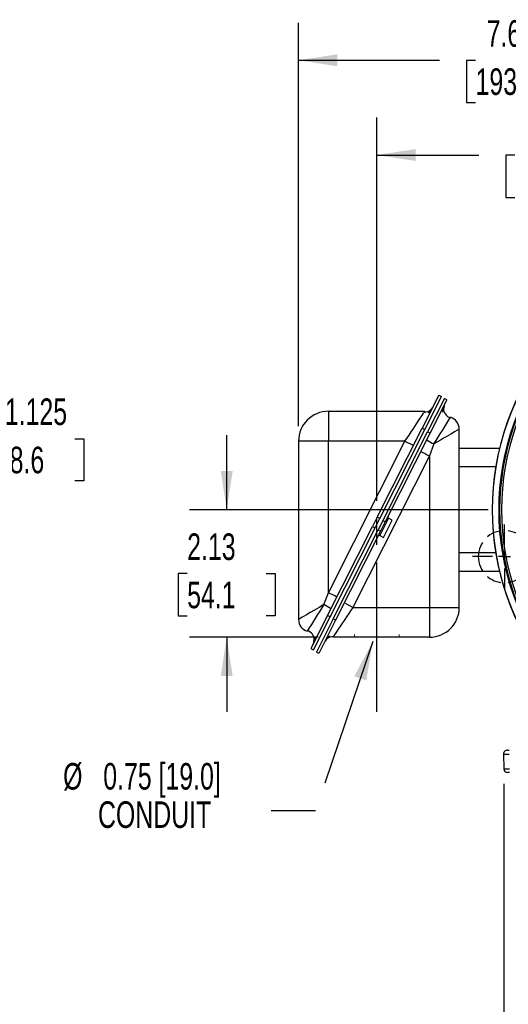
# Model space of a CAD drawing. Header units: inches. Extents: x 0 to 55, y 0 to 42.5.
# Tile 9 of 16: x 30.6 to 38.8, y 10.1 to 26.6. Entities that reach past the tile are written whole.
import ezdxf

# ---------------------------------------------------------------- set-up
doc = ezdxf.new("R2010")
doc.units = ezdxf.units.IN
doc.header["$LTSCALE"] = 5
doc.header["$MEASUREMENT"] = 0
doc.linetypes.add('CENTERX2', pattern=[0.8, 0.5, -0.1, 0.1, -0.1])
doc.linetypes.add('HIDDEN', pattern=[0.075, 0.05, -0.025])
doc.layers.add('CENTER', color=40, linetype='CENTERX2')
doc.layers.add('HIDDEN', color=102, linetype='HIDDEN')
doc.layers.add('DIMENSIONS', color=140, linetype='Continuous', lineweight=25)
doc.layers.add('TEXT', color=140, linetype='Continuous', lineweight=25)
doc.styles.add('SLDTEXTSTYLE0', font='TXT', dxfattribs={"width": 0.7})
doc.dimstyles.new('SLDDIMSTYLE3', dxfattribs={"dimtxt": 0.444444, "dimasz": 0.65, "dimexe": 0, "dimexo": 0.0625, "dimgap": 0.111111, "dimtad": 0, "dimtih": 1, "dimtoh": 1, "dimrnd": 1e-09, "dimzin": 12, "dimdsep": 46, "dimtxsty": 'SLDTEXTSTYLE0', "dimsah": 1, "dimcen": 0.09, "dimadec": 0, "dimazin": 3, "dimtfac": 1, "dimtofl": 0, "dimtmove": 0, "dimatfit": 3, "dimfxl": 0, "dimfrac": 2, "dimtolj": 1, "dimtzin": 12, "dimarcsym": 0})
doc.dimstyles.new('SLDDIMSTYLE5', dxfattribs={"dimtxt": 0.444444, "dimasz": 0.65, "dimexe": 0, "dimexo": 0.0625, "dimgap": 0.111111, "dimtad": 0, "dimtih": 1, "dimtoh": 1, "dimrnd": 1e-09, "dimzin": 12, "dimdsep": 46, "dimtxsty": 'SLDTEXTSTYLE0', "dimsah": 1, "dimcen": 0.09, "dimadec": 0, "dimazin": 3, "dimtfac": 1, "dimtmove": 0, "dimatfit": 0, "dimfxl": 0, "dimfrac": 2, "dimtolj": 1, "dimtzin": 12, "dimarcsym": 0})
doc.dimstyles.new('SLDDIMSTYLE8', dxfattribs={"dimtxt": 0.18, "dimasz": 0.65, "dimexe": 0, "dimexo": 0.0625, "dimgap": 0, "dimtad": 0, "dimtih": 1, "dimtoh": 1, "dimdec": 0, "dimrnd": 1e-09, "dimzin": 0, "dimdsep": 46, "dimtxsty": 'Standard', "dimsah": 1, "dimcen": 0.09, "dimadec": 0, "dimazin": 0, "dimtfac": 0.65, "dimtdec": 0, "dimtofl": 0, "dimtmove": 0, "dimatfit": 3, "dimfxl": 0, "dimfrac": 2, "dimtolj": 1, "dimtzin": 0, "dimarcsym": 0})
doc.dimstyles.new('SLDDIMSTYLE9', dxfattribs={"dimtxt": 0.444444, "dimasz": 0.65, "dimexe": 0, "dimexo": 0.0625, "dimgap": 0.111111, "dimtad": 0, "dimtih": 1, "dimtoh": 1, "dimdec": 3, "dimlfac": 0.5, "dimrnd": 1e-09, "dimzin": 12, "dimdsep": 46, "dimtxsty": 'SLDTEXTSTYLE0', "dimsah": 1, "dimcen": 0, "dimadec": 0, "dimazin": 3, "dimtfac": 1, "dimtdec": 3, "dimtofl": 0, "dimtmove": 0, "dimatfit": 3, "dimfxl": 0, "dimfrac": 2, "dimtolj": 1, "dimtzin": 12, "dimarcsym": 0})

# ---------------------------------------------------------------- blocks, each defined once
blk = doc.blocks.new('_D_6')
at = {"layer": 'DIMENSIONS'}
for p, q in [((34.108, 18.368), (34.108, 19.618)), ((38.48, 18.368), (33.483, 18.368)), ((33.447, 17.302), (33.298, 17.302)), ((33.298, 17.302), (33.298, 16.595)), ((34.768, 17.302), (34.918, 17.302)), ((34.918, 17.302), (34.918, 16.595)), ((33.298, 16.595), (33.447, 16.595)), ((34.918, 16.595), (34.768, 16.595)), ((35.636, 16.238), (33.483, 16.238)), ((34.108, 16.238), (34.108, 14.988))]:
    blk.add_line(p, q, dxfattribs=at)
for points in [[(34.108, 18.368), (34.208, 19.018), (34.008, 19.018)], [(34.108, 16.238), (34.008, 15.588), (34.208, 15.588)]]:
    blk.add_solid(points, dxfattribs=at)
at = {"layer": 'DIMENSIONS', "char_height": 0.4444, "attachment_point": 1, "style": 'SLDTEXTSTYLE0'}
for s, insert in [('2.13', (33.447, 17.975)), ('54.1', (33.447, 17.168))]:
    blk.add_mtext(s, dxfattribs=dict(at, insert=insert))
blk = doc.blocks.new('_D_8')
at = {"layer": 'DIMENSIONS'}
for p, q in [((38.744, 13.784), (38.744, 8.704)), ((47.104, 13.784), (47.104, 12.692)), ((47.104, 12.392), (47.104, 8.704)), ((38.744, 9.329), (41.476, 9.329)), ((42.078, 9.328), (41.929, 9.328)), ((41.929, 9.328), (41.929, 8.621)), ((43.769, 9.328), (43.918, 9.328)), ((43.918, 9.328), (43.918, 8.621)), ((47.104, 9.329), (44.371, 9.329)), ((41.929, 8.621), (42.078, 8.621)), ((43.918, 8.621), (43.769, 8.621))]:
    blk.add_line(p, q, dxfattribs=at)
for points in [[(38.744, 9.329), (39.394, 9.229), (39.394, 9.429)], [(47.104, 9.329), (46.454, 9.429), (46.454, 9.229)]]:
    blk.add_solid(points, dxfattribs=at)
at = {"layer": 'DIMENSIONS', "char_height": 0.4444, "attachment_point": 1, "style": 'SLDTEXTSTYLE0'}
for s, insert in [('8.36', (42.263, 10.001)), ('212.3', (42.078, 9.194))]:
    blk.add_mtext(s, dxfattribs=dict(at, insert=insert))
blk = doc.blocks.new('_D_11')
at = {"layer": 'DIMENSIONS'}
for p, q in [((35.31, 19.768), (35.31, 26.516)), ((42.924, 22.811), (42.924, 26.516)), ((35.31, 25.891), (37.669, 25.891)), ((38.271, 25.89), (38.122, 25.89)), ((38.122, 25.89), (38.122, 25.183)), ((39.962, 25.89), (40.111, 25.89)), ((40.111, 25.89), (40.111, 25.183)), ((42.924, 25.891), (40.564, 25.891)), ((38.122, 25.183), (38.271, 25.183)), ((40.111, 25.183), (39.962, 25.183))]:
    blk.add_line(p, q, dxfattribs=at)
for points in [[(35.31, 25.891), (35.96, 25.791), (35.96, 25.991)], [(42.924, 25.891), (42.274, 25.991), (42.274, 25.791)]]:
    blk.add_solid(points, dxfattribs=at)
at = {"layer": 'DIMENSIONS', "char_height": 0.4444, "attachment_point": 1, "style": 'SLDTEXTSTYLE0'}
for s, insert in [('7.61', (38.456, 26.562)), ('193.4', (38.271, 25.756))]:
    blk.add_mtext(s, dxfattribs=dict(at, insert=insert))
blk = doc.blocks.new('_D_12')
at = {"layer": 'DIMENSIONS'}
for p, q in [((36.619, 18.518), (36.619, 24.931)), ((42.924, 22.811), (42.924, 24.931)), ((36.619, 24.306), (38.324, 24.306)), ((38.926, 24.305), (38.777, 24.305)), ((38.777, 24.305), (38.777, 23.598)), ((40.617, 24.305), (40.766, 24.305)), ((40.766, 24.305), (40.766, 23.598)), ((42.924, 24.306), (41.219, 24.306)), ((38.777, 23.598), (38.926, 23.598)), ((40.766, 23.598), (40.617, 23.598)), ((36.619, 17.786), (36.619, 18.218))]:
    blk.add_line(p, q, dxfattribs=at)
for points in [[(36.619, 24.306), (37.269, 24.206), (37.269, 24.406)], [(42.924, 24.306), (42.274, 24.406), (42.274, 24.206)]]:
    blk.add_solid(points, dxfattribs=at)
at = {"layer": 'DIMENSIONS', "char_height": 0.4444, "attachment_point": 1, "style": 'SLDTEXTSTYLE0'}
for s, insert in [('6.31', (39.111, 24.978)), ('160.1', (38.926, 24.171))]:
    blk.add_mtext(s, dxfattribs=dict(at, insert=insert))
blk = doc.blocks.new('SW_NOTE_0_7')
at = {"layer": 'TEXT', "color": 0, "linetype": 'CENTERX2', "lineweight": 18, "attachment_point": 1, "style": 'SLDTEXTSTYLE0'}
for s, insert, char_height in [('0.75 [19.0]', (-2.809, 0.798), 0.44444), ('%%c', (-3.48, 0.798), 0.4444), ('CONDUIT', (-2.897, 0.157), 0.4444)]:
    blk.add_mtext(s, dxfattribs=dict(at, insert=insert, char_height=char_height))
blk = doc.blocks.new('SW_CENTERMARKSYMBOL_0')
at = {"layer": 'CENTER', "color": 0}
for p, q in [((0, 0.2), (0, 0.5375)), ((-0.2, 0), (-0.5375, 0)), ((0, 0), (-0.1, 0)), ((0, 0), (0, 0.1)), ((0, 0), (0, -0.1)), ((0, 0), (0.1, 0)), ((0.2, 0), (0.5375, 0)), ((0, -0.2), (0, -0.5375))]:
    blk.add_line(p, q, dxfattribs=at)
blk = doc.blocks.new('SW_CENTERMARKSYMBOL_1')
at = {"layer": 'CENTER', "color": 0}
for p, q in [((0, 0.2), (0, 4.193)), ((-0.2, 0), (-4.193, 0)), ((0, 0), (-0.1, 0)), ((0, 0), (0, 0.1)), ((0, 0), (0, -0.1)), ((0, 0), (0.1, 0)), ((0.2, 0), (4.193, 0)), ((0, -0.2), (0, -4.193))]:
    blk.add_line(p, q, dxfattribs=at)
blk = doc.blocks.new('_D_15')
at = {"layer": 'DIMENSIONS'}
for p, q in [((28.484, 19.039), (29.192, 19.56)), ((29.192, 19.56), (29.726, 19.56)), ((30.246, 19.56), (30.097, 19.56)), ((30.097, 19.56), (30.097, 18.853)), ((31.567, 19.56), (31.717, 19.56)), ((31.717, 19.56), (31.717, 18.853)), ((30.097, 18.853), (30.246, 18.853)), ((31.717, 18.853), (31.567, 18.853))]:
    blk.add_line(p, q, dxfattribs=at)
blk.add_solid([(28.484, 19.039), (29.067, 19.343), (28.948, 19.505)], dxfattribs=at)
at = {"layer": 'DIMENSIONS', "char_height": 0.4444, "attachment_point": 1, "style": 'SLDTEXTSTYLE0'}
for s, insert in [('%%c', (29.726, 20.233)), ('1.125', (30.397, 20.233)), ('28.6', (30.246, 19.426))]:
    blk.add_mtext(s, dxfattribs=dict(at, insert=insert))

msp = doc.modelspace()

# ---------------------------------------------------------------- linework, layer by layer
for p, q in [((37.657005, 20.287627), (37.377785, 19.734324)), ((37.420459, 19.712789), (37.699679, 20.266092)), ((37.657005, 20.287627), (37.699679, 20.266092)), ((37.748739, 20.230132), (37.469519, 19.67683)), ((37.791413, 20.208597), (37.512193, 19.655295)), ((37.791413, 20.208597), (37.748739, 20.230132)), ((35.809679, 20.017627), (35.809679, 19.517627)), ((35.809679, 20.017627), (37.422275, 20.017627)), ((36.626121, 18.244828), (37.377785, 19.734324)), ((36.668795, 18.223292), (37.420459, 19.712789)), ((36.717856, 18.187333), (37.469519, 19.67683)), ((37.512193, 19.655295), (36.76053, 18.165798)), ((37.377785, 19.734324), (37.420459, 19.712789)), ((37.469519, 19.67683), (37.512193, 19.655295)), ((37.998739, 16.737972), (37.998739, 19.720172)), ((35.309679, 19.517627), (35.309679, 16.535427)), ((35.809679, 19.517627), (35.309679, 19.517627)), ((35.809679, 16.982105), (37.089211, 19.517627)), ((37.089211, 19.517627), (35.809679, 19.517627)), ((35.809679, 16.982105), (35.809679, 19.517627)), ((37.089211, 19.517627), (37.214654, 19.454323)), ((37.574789, 19.472416), (37.498739, 19.273494)), ((38.671713, 19.397972), (37.998739, 19.397972)), ((37.498739, 19.273494), (36.219207, 16.737972)), ((37.498739, 19.273494), (37.498739, 16.737972)), ((38.608392, 19.087972), (37.998739, 19.087972)), ((36.626121, 18.244828), (36.547888, 18.089801)), ((36.590562, 18.068266), (36.668795, 18.223292)), ((36.668795, 18.223292), (36.626121, 18.244828)), ((36.717856, 18.187333), (36.639623, 18.032307)), ((36.815317, 18.229973), (36.667725, 17.937503)), ((36.76053, 18.165798), (36.682297, 18.010771)), ((36.76053, 18.165798), (36.717856, 18.187333)), ((36.730218, 17.905967), (36.877811, 18.198436)), ((36.877811, 18.198436), (36.815317, 18.229973)), ((35.796224, 16.600304), (36.547888, 18.089801)), ((35.838899, 16.578769), (36.590562, 18.068266)), ((35.887959, 16.54281), (36.639623, 18.032307)), ((36.682297, 18.010771), (35.930633, 16.521275)), ((36.547888, 18.089801), (36.590562, 18.068266)), ((36.639623, 18.032307), (36.682297, 18.010771)), ((36.667725, 17.937503), (36.730218, 17.905967)), ((38.608392, 17.647972), (37.998739, 17.647972)), ((38.671713, 17.337972), (37.998739, 17.337972)), ((35.733629, 16.783183), (35.809679, 16.982105)), ((36.219207, 16.737972), (36.093763, 16.801276)), ((36.219207, 16.737972), (37.498739, 16.737972)), ((37.498739, 16.737972), (37.998739, 16.737972)), ((37.498739, 16.737972), (37.498739, 16.237972)), ((35.796224, 16.600304), (35.517005, 16.047002)), ((35.559679, 16.025467), (35.838899, 16.578769)), ((35.887959, 16.54281), (35.608739, 15.989507)), ((35.930633, 16.521275), (35.651413, 15.967972)), ((35.838899, 16.578769), (35.796224, 16.600304)), ((35.930633, 16.521275), (35.887959, 16.54281)), ((37.498739, 16.237972), (35.886143, 16.237972)), ((35.517005, 16.047002), (35.559679, 16.025467)), ((35.651413, 15.967972), (35.608739, 15.989507)), ((38.802749, 14.347972), (38.83115, 14.347972)), ((38.741006, 14.283066), (38.737432, 14.283323)), ((38.737432, 14.283323), (38.743952, 14.034323)), ((38.83767, 13.972972), (38.806931, 13.972972))]:
    msp.add_line(p, q)
at = {"color": 102, "linetype": 'HIDDEN', "lineweight": 18}
for p, q in [((36.243739, 16.237972), (36.243739, 16.285772)), ((36.993739, 16.237972), (36.993739, 16.285772))]:
    msp.add_line(p, q, dxfattribs=at)
at = {"flags": 128}
for points in [[(37.722777, 20.003095), (37.736139, 20.06926), (37.746893, 20.1133)], [(37.746474, 20.111025), (37.745909, 20.109502), (37.74122, 20.07105)], [(37.089211, 19.517627), (37.129724, 19.578484), (37.158286, 19.621327), (37.194014, 19.674977), (37.224872, 19.72128), (37.283893, 19.809887), (37.333402, 19.884212), (37.372556, 19.943029), (37.40018, 19.98446), (37.414544, 20.006043)], [(37.414544, 20.006043), (37.416751, 20.009359), (37.422275, 20.017627)], [(37.549919, 20.081143), (37.523065, 20.046514), (37.479585, 19.992695)], [(37.998739, 19.720172), (37.996902, 19.719096), (37.991377, 19.715867), (37.982164, 19.710485), (37.955619, 19.694961), (37.916308, 19.671999), (37.857413, 19.637549), (37.780705, 19.592754), (37.736031, 19.566639), (37.685269, 19.536978), (37.574789, 19.472416)], [(35.733629, 16.783183), (35.654992, 16.737227), (35.579283, 16.692983), (35.504671, 16.649404), (35.443951, 16.613896), (35.40436, 16.590774), (35.371829, 16.571763), (35.346359, 16.556863), (35.330295, 16.547484), (35.318819, 16.540786), (35.309679, 16.535427)], [(36.219207, 16.737972), (36.178694, 16.677114), (36.150132, 16.634272), (36.114404, 16.580622), (36.083546, 16.534319), (36.024525, 16.445711), (35.975016, 16.371387), (35.935862, 16.31257), (35.908238, 16.271139), (35.893874, 16.249556)], [(35.585641, 16.252503), (35.572279, 16.186339), (35.561525, 16.142299)], [(35.758498, 16.174456), (35.785353, 16.209085), (35.828833, 16.262904)], [(35.893874, 16.249556), (35.891666, 16.24624), (35.886143, 16.237972)]]:
    msp.add_lwpolyline(points, dxfattribs=at)
for centre, radius, start, end in [((42.923739, 18.367972), 4.375, 140.7202083, 219.2797917), ((42.923739, 18.367972), 4.37466, 140.7252078, 180), ((42.923739, 18.367972), 4.266, 139.8656779, 220.1342994), ((42.923739, 18.367972), 4.25, 140.29836, 219.70164), ((42.923739, 18.367972), 4.219, 140.1075125, 219.8924875), ((35.809679, 19.517627), 0.5, 90, 180), ((37.428191, 20.145517), 0.137491, 264.330968, 313.3416629), ((37.896209, 20.062762), 0.160599, 178.0988102, 253.3058874), ((14.794561, 34.005179), 27.021102, 327.4639525, 328.5788496), ((37.790939, 19.720172), 0.2078, 0, 72.55209), ((37.987722, 20.316481), 0.93966, 236.0126943, 243.9311666), ((45.319598, 34.948882), 17.518094, 242.9608892, 243.4841971), ((42.923739, 18.367972), 4.37466, 180, 219.2747922), ((36.824328, 18.247828), 0.02, 153.2225432, 243.2225432), ((36.658714, 17.919648), 0.02, 63.2225432, 153.2225432), ((29.847698, 4.990271), 13.392135, 62.8802759, 63.5648104), ((58.513857, 2.25042), 27.021102, 147.4639525, 148.5788496), ((35.312366, 15.924245), 0.95668, 56.1231451, 63.8745247), ((37.498739, 16.737972), 0.5, 270, 0), ((35.517479, 16.535427), 0.2078, 180, 252.55209), ((35.412209, 16.192837), 0.160599, 358.098811, 73.305889), ((35.407198, 16.184549), 0.16, 333.222491, 360), ((35.880226, 16.110082), 0.137491, 84.330968, 133.3416629), ((38.802624, 14.284577), 0.063395, 89.886088, 182.2552818), ((38.781803, 15.783784), 1.501273, 268.4428315, 271.8836691), ((38.790811, 15.34374), 1.310255, 267.9504814, 272.0495186), ((38.806931, 14.035972), 0.063, 181.5, 270.0000148)]:
    msp.add_arc(centre, radius, start, end)
at = {"layer": 'CENTER'}
msp.add_line((36.618739, 14.987972), (36.618739, 17.535772), dxfattribs=at)
at = {"layer": 'HIDDEN'}
for start, end in [(0, 180), (180, 0)]:
    msp.add_arc((38.754739, 17.585972), 0.4375, start, end, dxfattribs=at)

# ---------------------------------------------------------------- block references
at = {"layer": 'CENTER'}
for name, p in [('SW_CENTERMARKSYMBOL_1', (42.923739, 18.367972)), ('SW_CENTERMARKSYMBOL_0', (38.754739, 17.585972))]:
    msp.add_blockref(name, p, dxfattribs=at)
at = {"layer": 'TEXT', "linetype": 'CENTERX2', "lineweight": 18}
msp.add_blockref('SW_NOTE_0_7', (34.851808, 13.334916), dxfattribs=at)

# ---------------------------------------------------------------- dimensions: what is measured, and where the dimension line sits
at = {"layer": 'DIMENSIONS'}
for base, p1, p2, picture, middle in [((42.923739, 25.890874), (35.309679, 19.517627), (42.923739, 22.561449), '_D_11', (39.116709, 25.890874)), ((36.6187391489, 24.305993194), (42.9237391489, 22.5614485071), (36.6187391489, 17.5357724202), '_D_12', (39.7712391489, 24.305993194))]:
    dim = msp.add_linear_dim(base=base, p1=p1, p2=p2, dimstyle='SLDDIMSTYLE3', dxfattribs=at)
    dim.commit()
    dim.dimension.update_dxf_attribs({"geometry": picture, "text_midpoint": middle, "dimtype": 160})
dim = msp.add_diameter_dim_2p(p1=(26.671068, 17.706015), p2=(28.483731, 19.038964), dimstyle='SLDDIMSTYLE9', dxfattribs=at)
dim.commit()
dim.dimension.update_dxf_attribs({"geometry": '_D_15', "text_midpoint": (30.906855, 19.560081), "dimtype": 163})
for base, p1, p2, angle, dimstyle, picture, middle in [((34.107786, 18.367972), (35.886143, 16.237972), (38.730263, 18.367972), 90, 'SLDDIMSTYLE5', '_D_6', (34.107786, 17.302972)), ((47.103524, 9.329142), (38.743954, 14.034323), (47.103524, 14.034323), 0, 'SLDDIMSTYLE3', '_D_8', (42.923739, 9.329142))]:
    dim = msp.add_linear_dim(base=base, p1=p1, p2=p2, angle=angle, dimstyle=dimstyle, dxfattribs=at)
    dim.commit()
    dim.dimension.update_dxf_attribs({"geometry": picture, "text_midpoint": middle, "dimtype": 160})

# ---------------------------------------------------------------- leaders
at = {"layer": 'TEXT', "linetype": 'CENTERX2', "lineweight": 18}
msp.add_leader([(36.550639, 16.165498), (35.595919, 13.334916), (34.851808, 13.334916)], dimstyle='SLDDIMSTYLE8', dxfattribs=at)

doc.saveas('drawing.dxf')
